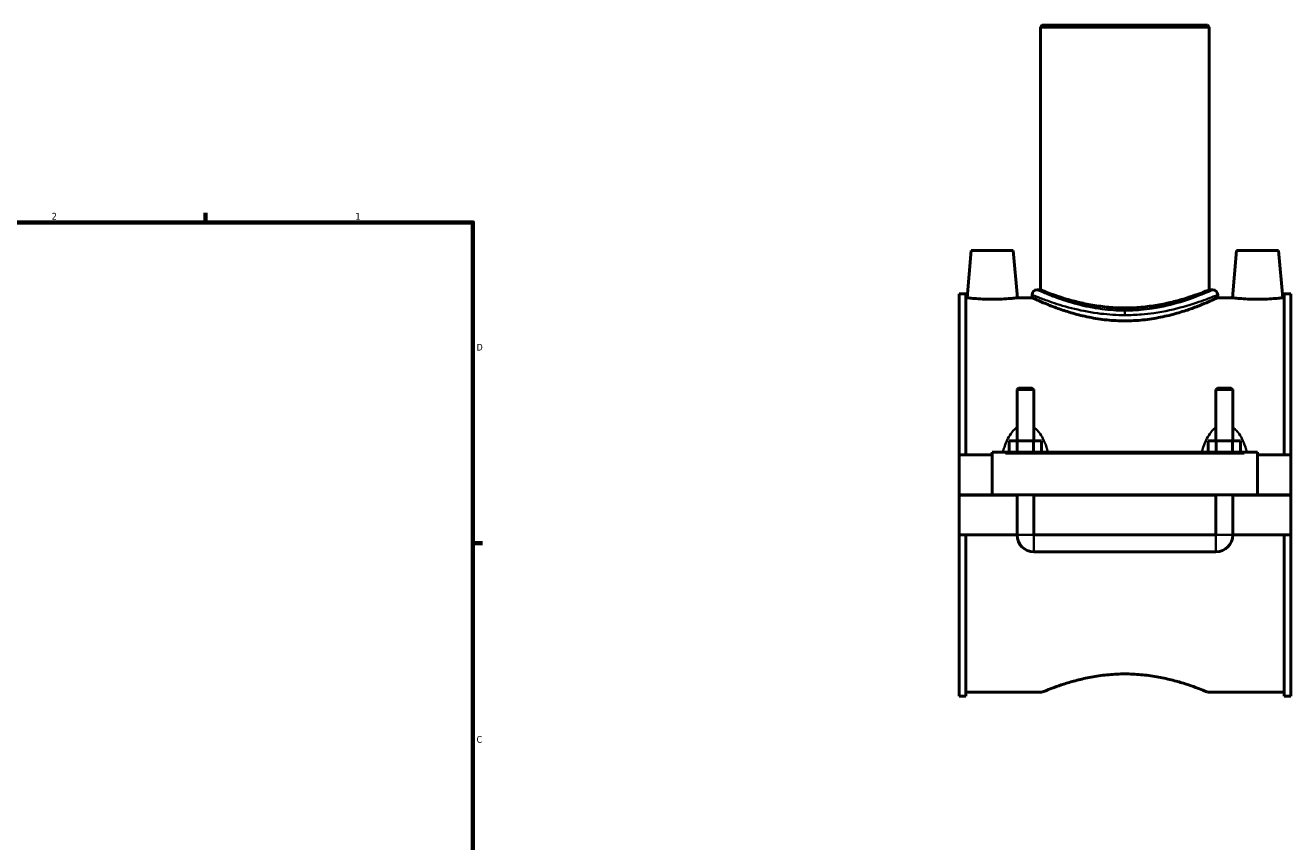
# Model space of a CAD drawing. Header units: inches. Extents: x 0.1 to 54.3, y -0.2 to 49.3.
# Tile 7 of 8: x 27.2 to 45, y 12.3 to 23.8. Entities that reach past the tile are written whole.
import ezdxf

# ---------------------------------------------------------------- set-up
doc = ezdxf.new("R2010")
doc.units = ezdxf.units.IN
doc.header["$MEASUREMENT"] = 0
for name, color, linetype, lineweight in [('Border (ANSI)', 7, 'Continuous', 70), ('Visible (ANSI)', 7, 'Continuous', 50), ('Visible Narrow (ANSI)', 7, 'Continuous', 35)]:
    doc.layers.add(name, color=color, linetype=linetype, lineweight=lineweight)
doc.styles.add('Note Text (ANSI)', font='tahoma.ttf')

# ---------------------------------------------------------------- blocks, each defined once
blk = doc.blocks.new('Borders Default Border')
at = {"layer": 'Border (ANSI)'}
for p, q in [((29.75, 21), (29.75, 21.134)), ((33.5, 16.5), (33.634, 16.5))]:
    blk.add_line(p, q, dxfattribs=at)
at = {"layer": 'Border (ANSI)', "flags": 128}
blk.add_lwpolyline([(0.5, 1), (0.5, 21), (33.5, 21), (33.5, 1), (0.5, 1)], dxfattribs=at)
at = {"layer": 'Border (ANSI)', "color": 5, "true_color": 0x0000ff, "char_height": 0.0945, "attachment_point": 7, "style": 'Note Text (ANSI)'}
for s, insert in [('2', (27.596, 21.04)), ('1', (31.854, 21.04)), ('D', (33.553, 19.203)), ('C', (33.552, 13.701))]:
    blk.add_mtext(s, dxfattribs=dict(at, insert=insert))

msp = doc.modelspace()

# ---------------------------------------------------------------- linework, layer by layer
at = {"layer": 'Visible (ANSI)'}
for p, q in [((41.484, 23.765), (41.461, 23.741)), ((43.827, 23.741), (41.461, 23.741)), ((41.461, 23.741), (41.461, 20.056)), ((41.484, 23.765), (43.803, 23.765)), ((43.803, 23.765), (43.827, 23.741)), ((43.827, 23.741), (43.827, 20.056)), ((40.488, 20.606), (40.431, 19.945)), ((41.079, 20.606), (40.488, 20.606)), ((41.079, 20.606), (41.137, 19.945)), ((44.208, 20.606), (44.151, 19.945)), ((44.208, 20.606), (44.799, 20.606)), ((44.799, 20.606), (44.857, 19.945)), ((41.413, 20.056), (41.461, 20.056)), ((43.827, 20.056), (43.874, 20.056)), ((40.319, 20), (40.319, 17.74)), ((40.319, 20), (40.412, 20)), ((40.412, 17.74), (40.412, 20)), ((40.431, 19.945), (40.412, 19.945)), ((41.342, 19.945), (41.137, 19.945)), ((41.342, 19.985), (41.342, 19.945)), ((43.945, 19.985), (43.945, 19.945)), ((44.151, 19.945), (43.945, 19.945)), ((44.876, 19.945), (44.857, 19.945)), ((44.876, 17.74), (44.876, 20)), ((44.876, 20), (44.969, 20)), ((44.969, 20), (44.969, 17.74)), ((41.154, 18.678), (41.131, 18.655)), ((41.367, 18.655), (41.131, 18.655)), ((41.131, 18.655), (41.131, 17.937)), ((41.154, 18.678), (41.343, 18.678)), ((41.343, 18.678), (41.367, 18.655)), ((41.367, 18.655), (41.367, 17.937)), ((43.944, 18.678), (43.921, 18.655)), ((44.157, 18.655), (43.921, 18.655)), ((43.921, 17.937), (43.921, 18.655)), ((43.944, 18.678), (44.133, 18.678)), ((44.133, 18.678), (44.157, 18.655)), ((44.157, 17.937), (44.157, 18.655)), ((41.021, 17.78), (41.021, 17.937)), ((41.021, 17.937), (41.135, 17.937)), ((41.135, 17.78), (41.135, 17.937)), ((41.135, 17.937), (41.362, 17.937)), ((41.362, 17.78), (41.362, 17.937)), ((41.362, 17.937), (41.476, 17.937)), ((41.476, 17.78), (41.476, 17.937)), ((43.811, 17.78), (43.811, 17.937)), ((43.811, 17.937), (43.925, 17.937)), ((43.925, 17.78), (43.925, 17.937)), ((43.925, 17.937), (44.152, 17.937)), ((44.152, 17.78), (44.152, 17.937)), ((44.152, 17.937), (44.266, 17.937)), ((44.266, 17.78), (44.266, 17.937)), ((40.784, 17.76), (40.784, 17.78)), ((44.504, 17.78), (40.784, 17.78)), ((40.784, 17.181), (40.784, 17.76)), ((44.504, 17.78), (44.504, 17.76)), ((44.504, 17.76), (44.504, 17.181)), ((40.784, 17.74), (40.319, 17.74)), ((40.319, 17.181), (40.319, 17.74)), ((44.969, 17.74), (44.504, 17.74)), ((44.969, 17.74), (44.969, 17.181)), ((40.319, 17.181), (40.784, 17.181)), ((40.319, 16.617), (40.319, 17.177)), ((41.131, 17.177), (40.319, 17.177)), ((44.504, 17.181), (40.784, 17.181)), ((41.131, 17.181), (41.131, 17.177)), ((41.131, 16.617), (41.131, 17.177)), ((41.367, 17.181), (41.367, 17.177)), ((43.921, 17.177), (41.367, 17.177)), ((41.367, 17.177), (41.367, 16.617)), ((43.921, 17.177), (43.921, 17.181)), ((43.921, 16.617), (43.921, 17.177)), ((44.157, 17.177), (44.157, 17.181)), ((44.969, 17.177), (44.157, 17.177)), ((44.157, 17.177), (44.157, 16.617)), ((44.504, 17.181), (44.969, 17.181)), ((44.969, 17.177), (44.969, 16.617)), ((41.131, 16.617), (40.319, 16.617)), ((40.319, 16.617), (40.319, 14.358)), ((40.412, 14.358), (40.412, 16.617)), ((43.921, 16.617), (41.367, 16.617)), ((44.969, 16.617), (44.157, 16.617)), ((44.876, 14.358), (44.876, 16.617)), ((44.969, 16.617), (44.969, 14.358)), ((41.367, 16.381), (43.921, 16.381)), ((41.484, 14.413), (40.412, 14.413)), ((44.876, 14.413), (43.803, 14.413)), ((40.319, 14.358), (40.412, 14.358)), ((44.876, 14.358), (44.969, 14.358))]:
    msp.add_line(p, q, dxfattribs=at)
for centre, radius, start, end in [((41.413, 19.985), 0.071, 90, 180), ((43.874, 19.985), 0.071, 0, 90), ((41.367, 16.617), 0.236, 180, 270), ((43.921, 16.617), 0.236, 270, 0)]:
    msp.add_arc(centre, radius, start, end, dxfattribs=at)
for points, knots in [([(43.827, 20.056), (43.827, 20.056), (43.82, 20.053), (43.789, 20.04), (43.766, 20.031), (43.705, 20.008), (43.668, 19.994), (43.581, 19.963), (43.532, 19.947), (43.428, 19.915), (43.369, 19.899), (43.241, 19.868), (43.172, 19.853), (43.026, 19.828), (42.95, 19.818), (42.797, 19.804), (42.719, 19.801), (42.568, 19.801), (42.491, 19.804), (42.337, 19.818), (42.261, 19.828), (42.116, 19.853), (42.046, 19.868), (41.918, 19.899), (41.859, 19.915), (41.755, 19.947), (41.706, 19.963), (41.62, 19.994), (41.582, 20.008), (41.521, 20.031), (41.498, 20.04), (41.468, 20.053), (41.461, 20.056), (41.461, 20.056)], [4.587518, 4.587518, 4.587518, 4.587518, 5.16063, 5.16063, 5.733742, 5.733742, 6.306855, 6.306855, 6.879967, 6.879967, 7.453734, 7.453734, 8.027501, 8.027501, 8.601269, 8.601269, 9.175036, 9.175036, 9.748803, 9.748803, 10.32257, 10.32257, 10.896337, 10.896337, 11.470104, 11.470104, 12.043217, 12.043217, 12.616329, 12.616329, 13.189441, 13.189441, 13.762554, 13.762554, 13.762554, 13.762554]), ([(40.784, 19.922), (40.739, 19.922), (40.692, 19.923), (40.605, 19.928), (40.565, 19.931), (40.502, 19.936), (40.475, 19.94), (40.439, 19.944), (40.431, 19.945), (40.431, 19.945)], [2.713731, 2.713731, 2.713731, 2.713731, 3.053171, 3.053171, 3.39261, 3.39261, 3.731603, 3.731603, 4.070597, 4.070597, 4.070597, 4.070597]), ([(41.137, 19.945), (41.137, 19.945), (41.128, 19.944), (41.092, 19.94), (41.065, 19.936), (41.003, 19.931), (40.963, 19.928), (40.876, 19.923), (40.828, 19.922), (40.784, 19.922)], [6.784328, 6.784328, 6.784328, 6.784328, 7.123322, 7.123322, 7.462315, 7.462315, 7.801754, 7.801754, 8.141194, 8.141194, 8.141194, 8.141194]), ([(42.644, 19.62), (42.56, 19.62), (42.475, 19.624), (42.306, 19.642), (42.222, 19.655), (42.062, 19.687), (41.986, 19.706), (41.845, 19.746), (41.781, 19.767), (41.667, 19.808), (41.613, 19.828), (41.518, 19.867), (41.476, 19.884), (41.409, 19.914), (41.384, 19.926), (41.35, 19.941), (41.342, 19.945), (41.342, 19.945)], [0, 0, 0, 0, 0.634305, 0.634305, 1.268611, 1.268611, 1.902916, 1.902916, 2.537222, 2.537222, 3.170215, 3.170215, 3.803208, 3.803208, 4.436201, 4.436201, 5.069194, 5.069194, 5.069194, 5.069194]), ([(43.945, 19.945), (43.945, 19.945), (43.937, 19.941), (43.903, 19.926), (43.878, 19.914), (43.811, 19.884), (43.77, 19.867), (43.675, 19.828), (43.621, 19.808), (43.507, 19.767), (43.442, 19.746), (43.302, 19.706), (43.225, 19.687), (43.065, 19.655), (42.982, 19.642), (42.813, 19.624), (42.727, 19.62), (42.644, 19.62)], [15.207581, 15.207581, 15.207581, 15.207581, 15.840574, 15.840574, 16.473567, 16.473567, 17.10656, 17.10656, 17.739553, 17.739553, 18.373858, 18.373858, 19.008164, 19.008164, 19.642469, 19.642469, 20.276775, 20.276775, 20.276775, 20.276775]), ([(44.504, 19.922), (44.459, 19.922), (44.412, 19.923), (44.325, 19.928), (44.285, 19.931), (44.222, 19.936), (44.195, 19.94), (44.159, 19.944), (44.151, 19.945), (44.151, 19.945)], [0, 0, 0, 0, 0.339439, 0.339439, 0.678879, 0.678879, 1.017872, 1.017872, 1.356866, 1.356866, 1.356866, 1.356866]), ([(44.857, 19.945), (44.857, 19.945), (44.848, 19.944), (44.812, 19.94), (44.785, 19.936), (44.723, 19.931), (44.683, 19.928), (44.596, 19.923), (44.548, 19.922), (44.504, 19.922)], [4.070597, 4.070597, 4.070597, 4.070597, 4.40959, 4.40959, 4.748584, 4.748584, 5.088023, 5.088023, 5.427463, 5.427463, 5.427463, 5.427463]), ([(41.484, 14.413), (41.484, 14.413), (41.491, 14.416), (41.521, 14.428), (41.544, 14.437), (41.603, 14.461), (41.64, 14.475), (41.725, 14.505), (41.773, 14.521), (41.875, 14.553), (41.933, 14.57), (42.058, 14.601), (42.126, 14.616), (42.269, 14.641), (42.343, 14.651), (42.494, 14.664), (42.57, 14.668), (42.644, 14.668)], [13.494788, 13.494788, 13.494788, 13.494788, 14.056722, 14.056722, 14.618656, 14.618656, 15.18059, 15.18059, 15.742524, 15.742524, 16.305156, 16.305156, 16.867787, 16.867787, 17.430419, 17.430419, 17.993051, 17.993051, 17.993051, 17.993051]), ([(42.644, 14.668), (42.718, 14.668), (42.794, 14.664), (42.944, 14.651), (43.019, 14.641), (43.161, 14.616), (43.229, 14.601), (43.355, 14.57), (43.413, 14.553), (43.514, 14.521), (43.562, 14.505), (43.647, 14.475), (43.684, 14.461), (43.744, 14.437), (43.766, 14.428), (43.796, 14.416), (43.803, 14.413), (43.803, 14.413)], [0, 0, 0, 0, 0.562632, 0.562632, 1.125264, 1.125264, 1.687895, 1.687895, 2.250527, 2.250527, 2.812461, 2.812461, 3.374395, 3.374395, 3.936329, 3.936329, 4.498263, 4.498263, 4.498263, 4.498263])]:
    msp.add_open_spline(points, degree=3, knots=knots, dxfattribs=at)
at = {"layer": 'Visible Narrow (ANSI)'}
for p, q in [((42.644, 19.762), (42.644, 19.704)), ((40.97, 17.76), (44.318, 17.76)), ((41.132, 16.617), (41.365, 16.617)), ((41.367, 16.383), (41.367, 16.616)), ((43.921, 16.383), (43.921, 16.616)), ((44.155, 16.617), (43.922, 16.617))]:
    msp.add_line(p, q, dxfattribs=at)
for points, knots in [([(42.644, 19.764), (42.536, 19.764), (42.428, 19.772), (42.201, 19.801), (42.084, 19.825), (41.864, 19.883), (41.763, 19.916), (41.617, 19.97), (41.564, 19.991), (41.481, 20.026), (41.45, 20.039), (41.42, 20.053), (41.413, 20.056), (41.413, 20.056)], [10.123409, 10.123409, 10.123409, 10.123409, 10.959739, 10.959739, 11.959733, 11.959733, 13.033349, 13.033349, 13.830061, 13.830061, 14.626772, 14.626772, 15.185109, 15.185109, 15.185109, 15.185109]), ([(43.874, 20.056), (43.874, 20.056), (43.871, 20.054), (43.846, 20.043), (43.796, 20.021), (43.645, 19.96), (43.543, 19.921), (43.306, 19.849), (43.171, 19.816), (42.973, 19.786), (42.918, 19.779), (42.791, 19.768), (42.717, 19.764), (42.644, 19.764)], [25.308512, 25.308512, 25.308512, 25.308512, 25.689962, 25.689962, 26.924055, 26.924055, 28.164663, 28.164663, 29.36178, 29.36178, 29.800106, 29.800106, 30.370227, 30.370227, 30.370227, 30.370227]), ([(41.342, 19.985), (41.342, 19.985), (41.349, 19.982), (41.381, 19.969), (41.413, 19.956), (41.502, 19.922), (41.558, 19.901), (41.712, 19.849), (41.819, 19.816), (42.051, 19.76), (42.176, 19.736), (42.416, 19.708), (42.53, 19.7), (42.644, 19.7)], [-15.185109, -15.185109, -15.185109, -15.185109, -14.626772, -14.626772, -13.830061, -13.830061, -13.033349, -13.033349, -11.959733, -11.959733, -10.959739, -10.959739, -10.123409, -10.123409, -10.123409, -10.123409]), ([(42.644, 19.7), (42.721, 19.7), (42.799, 19.704), (42.934, 19.715), (42.992, 19.721), (43.202, 19.751), (43.344, 19.784), (43.595, 19.854), (43.703, 19.891), (43.863, 19.951), (43.916, 19.973), (43.942, 19.983), (43.945, 19.985), (43.945, 19.985)], [-30.370227, -30.370227, -30.370227, -30.370227, -29.800106, -29.800106, -29.36178, -29.36178, -28.164663, -28.164663, -26.924055, -26.924055, -25.689962, -25.689962, -25.308512, -25.308512, -25.308512, -25.308512]), ([(41.131, 18.127), (41.121, 18.12), (41.112, 18.113), (41.086, 18.09), (41.071, 18.074), (41.037, 18.029), (41.019, 18), (40.983, 17.93), (40.967, 17.89), (40.946, 17.826), (40.939, 17.803), (40.933, 17.78)], [-1.569089, -1.569089, -1.569089, -1.569089, -1.480282, -1.480282, -1.31219, -1.31219, -1.057652, -1.057652, -0.740758, -0.740758, -0.567478, -0.567478, -0.567478, -0.567478]), ([(41.564, 17.78), (41.558, 17.803), (41.551, 17.826), (41.53, 17.89), (41.514, 17.93), (41.479, 18), (41.461, 18.029), (41.426, 18.074), (41.411, 18.09), (41.386, 18.113), (41.376, 18.12), (41.367, 18.127)], [-3.211963, -3.211963, -3.211963, -3.211963, -3.038683, -3.038683, -2.721789, -2.721789, -2.467251, -2.467251, -2.299159, -2.299159, -2.210352, -2.210352, -2.210352, -2.210352]), ([(43.921, 18.127), (43.911, 18.12), (43.902, 18.113), (43.876, 18.09), (43.861, 18.074), (43.827, 18.029), (43.809, 18), (43.773, 17.93), (43.757, 17.89), (43.736, 17.826), (43.729, 17.803), (43.723, 17.78)], [-1.569781, -1.569781, -1.569781, -1.569781, -1.480973, -1.480973, -1.312879, -1.312879, -1.058338, -1.058338, -0.741438, -0.741438, -0.568171, -0.568171, -0.568171, -0.568171]), ([(44.354, 17.78), (44.348, 17.803), (44.341, 17.826), (44.32, 17.89), (44.304, 17.93), (44.269, 18), (44.251, 18.029), (44.216, 18.074), (44.201, 18.09), (44.176, 18.113), (44.166, 18.12), (44.157, 18.127)], [-3.212656, -3.212656, -3.212656, -3.212656, -3.039388, -3.039388, -2.722488, -2.722488, -2.467947, -2.467947, -2.299854, -2.299854, -2.211045, -2.211045, -2.211045, -2.211045])]:
    msp.add_open_spline(points, degree=3, knots=knots, dxfattribs=at)
for points in [[(41.12, 17.937), (41.124, 17.946), (41.127, 17.955), (41.131, 17.964)], [(41.367, 17.964), (41.37, 17.955), (41.374, 17.946), (41.377, 17.937)], [(43.91, 17.937), (43.914, 17.946), (43.917, 17.955), (43.921, 17.964)], [(44.157, 17.964), (44.16, 17.955), (44.164, 17.946), (44.167, 17.937)]]:
    msp.add_open_spline(points, degree=3, dxfattribs=at)

# ---------------------------------------------------------------- block references
msp.add_blockref('Borders Default Border', (0, 0))

doc.saveas('drawing.dxf')
